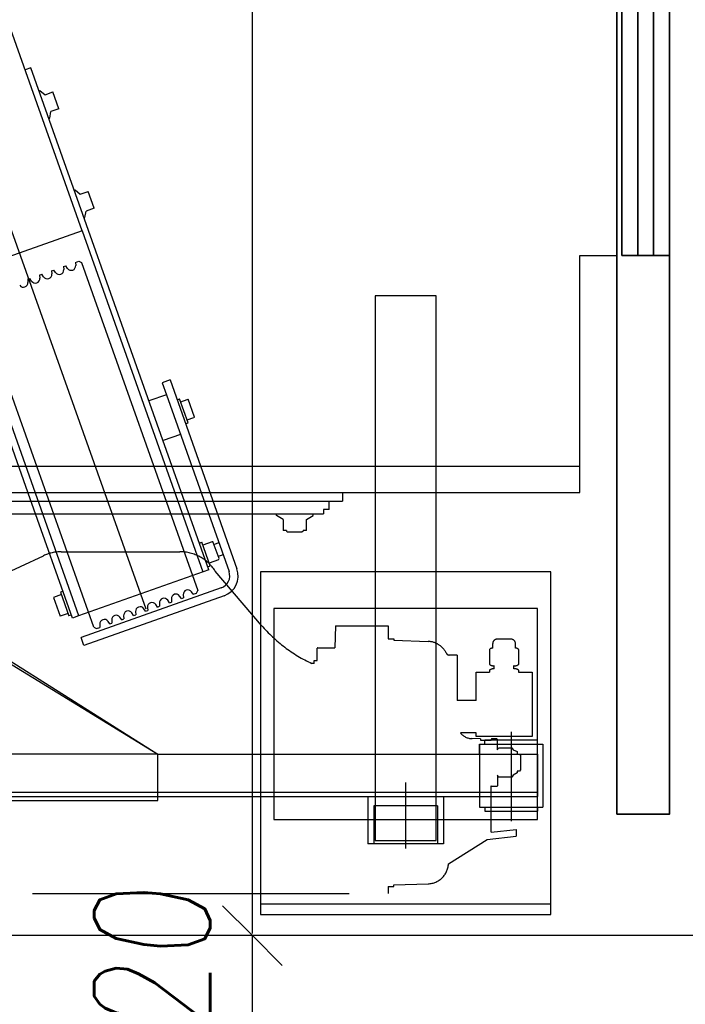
# Model space of a CAD drawing. Header units: millimetres. Extents: x 171 to 266814, y 44 to 350448.
# Tile 47 of 105: x 19122 to 19753, y 21590 to 22524. Entities that reach past the tile are written whole.
import ezdxf

# ---------------------------------------------------------------- set-up
doc = ezdxf.new("R2010")
doc.units = ezdxf.units.MM
doc.header["$LTSCALE"] = 100
doc.linetypes.add('ACAD_ISO02W100', pattern=[15, 12, -3])
doc.linetypes.add('ACAD_ISO10W100', pattern=[18.5, 12, -3, 0.5, -3])
for name, color, linetype in [('CONT_25', 1, 'Continuous'), ('DASH_25', 1, 'ACAD_ISO02W100'), ('DASHD_25', 1, 'ACAD_ISO10W100'), ('KOTY 50', 7, 'Continuous'), ('NOVÁ TENKÁ', 240, 'Continuous'), ('OBRYSY', 7, 'Continuous')]:
    doc.layers.add(name, color=color, linetype=linetype)
doc.styles.add('CS-ROMANS', font='romans.shx', dxfattribs={"width": 0.75, "oblique": 5})
doc.dimstyles.new('A_KÓTA_50', dxfattribs={"dimtxt": 110, "dimasz": 2, "dimexe": 100, "dimexo": 1500, "dimgap": 40, "dimtad": 1, "dimrnd": 1, "dimdsep": 46, "dimtxsty": 'CS-ROMANS', "dimblk": 'KOT_CARA20', "dimcen": 45, "dimse1": 1, "dimse2": 1, "dimclrd": 256, "dimclre": 256, "dimclrt": 256, "dimadec": 0, "dimazin": 0, "dimtfac": 1, "dimtix": 1, "dimtmove": 2, "dimatfit": 3, "dimldrblk": 'OBLIQUE', "dimfxl": 100, "dimtolj": 1, "dimarcsym": 0})

# ---------------------------------------------------------------- blocks, each defined once
blk = doc.blocks.new('MX20_Planview')
at = {"layer": 'DASH_25', "ltscale": 0.25}
for p, q in [((58.22, 667.01), (58.22, 679.77)), ((58.22, 679.77), (119.22, 679.77)), ((119.22, 679.77), (119.22, 626.77)), ((35.42, 664.05), (31.14, 664.05)), ((36.62, 667.01), (50.86, 667.01)), ((56.36, 667.01), (58.22, 667.01)), ((132, 661.74), (133.59, 665.71)), ((133.59, 665.71), (136, 665.71)), ((136, 667.74), (137.2, 668.94)), ((136, 665.71), (136, 667.74)), ((137.2, 668.94), (150.8, 668.94)), ((150.8, 668.94), (152, 667.74)), ((152, 667.74), (152, 665.71)), ((152, 665.71), (153.61, 665.71)), ((153.61, 665.71), (156, 661.74)), ((207.3, 664.74), (213.81, 664.77)), ((209.91, 640.94), (207.3, 664.74)), ((216.81, 637.28), (213.81, 664.77)), ((26.94, 659.85), (26.94, 646.69)), ((55.16, 662.65), (52.06, 662.65)), ((130.14, 660.67), (132, 661.74)), ((130.14, 648.02), (130.14, 660.67)), ((156, 661.74), (157.86, 660.67)), ((157.86, 660.67), (157.86, 648.02)), ((122, 646.94), (121.5, 646.44)), ((121.5, 646.44), (121.5, 641.44)), ((132, 646.94), (122, 646.94)), ((132, 646.94), (130.14, 648.02)), ((157.86, 648.02), (156, 646.94)), ((156, 646.94), (166, 646.94)), ((166, 646.94), (166.5, 646.44)), ((166.5, 646.44), (166.5, 641.44)), ((35.42, 642.49), (31.14, 642.49)), ((36.62, 639.53), (50.86, 639.53)), ((55.16, 643.89), (52.06, 643.89)), ((56.36, 639.53), (58.22, 639.53)), ((58.22, 626.77), (58.22, 639.53)), ((121.5, 641.44), (122, 640.94)), ((122, 640.94), (122.65, 640.94)), ((122.65, 640.94), (122.58, 640.94)), ((122.65, 630.94), (122.65, 640.94)), ((166.5, 641.44), (166, 640.94)), ((209.91, 640.94), (166, 640.94)), ((240.03, 600.58), (216.81, 637.28)), ((85.01, 626.77), (58.22, 626.77)), ((85.01, 626.77), (85.01, 608.94)), ((115.71, 626.77), (115.71, 611.82)), ((119.22, 626.77), (115.71, 626.77)), ((121.39, 630.94), (121.2, 622.63)), ((121.39, 630.94), (122.65, 630.94)), ((122.65, 630.94), (122.58, 630.94)), ((42, 608.94), (85.01, 608.94)), ((42, 608.94), (42, 601.25)), ((27.95, 548.94), (29.08, 581.31)), ((260.05, 548.94), (258.92, 581.31)), ((260.05, 548.94), (258.92, 581.31)), ((14.25, 543.5), (26.5, 543.5)), ((14.25, 493.5), (14.25, 543.5)), ((26.5, 548.94), (27.95, 548.94)), ((26.5, 543.5), (26.5, 548.94)), ((261.5, 548.94), (260.05, 548.94)), ((261.5, 548.94), (260.05, 548.94)), ((261.5, 543.5), (261.5, 548.94)), ((261.5, 543.5), (268, 543.5)), ((268, -543.5), (268, 543.5)), ((14.25, 493.5), (35.1, 492.94)), ((35.1, 476.71), (35.1, 492.94)), ((47.1, 476.21), (35.6, 476.21)), ((47.1, 473.21), (47.1, 476.21)), ((50.02, 473.21), (47.1, 473.21)), ((50.02, 473.21), (50.02, 471.22)), ((13.84, 423.43), (-37.67, 379.54)), ((-55.94, 233.58), (-55.94, 345.96)), ((-27.63, 164), (-52.19, 216.67))]:
    blk.add_line(p, q, dxfattribs=at)
for centre, radius, start, end in [((31.14, 659.85), 4.2, 90, 180), ((40.59, 663.58), 5.25, 139.11761, 174.81528), ((46.89, 663.58), 5.25, 349.84147, 40.88239), ((60.33, 663.58), 5.25, 139.11761, 190.15853), ((31.14, 646.69), 4.2, 180, 270), ((40.59, 642.97), 5.25, 185.18472, 220.88239), ((46.89, 642.97), 5.25, 319.11761, 10.15853), ((60.33, 642.97), 5.25, 169.84147, 220.88239), ((107.21, 622.94), 14, 307.39164, 360), ((49.07, 580.61), 20, 117.19865, 178), ((39, 601.25), 3, 288.03429, 360), ((238.93, 580.61), 20, 2, 86.84122), ((35.6, 476.71), 0.5, 180, 270), ((-77.38, 530.07), 140.33, 310.54203, 335.20761), ((-15.94, 345.96), 40, 122.89816, 180), ((-15.94, 233.58), 40, 180, 205)]:
    blk.add_arc(centre, radius, start, end, dxfattribs=at)
blk = doc.blocks.new('10030_TravellingCableSupport_769652_0')
at = {"layer": 'CONT_25', "color": 7, "ltscale": 15}
for p, q in [((-4, 110), (-4, -110)), ((-4, 110), (0, 110)), ((0, 110), (0, -110)), ((-4, 75), (-180, 75)), ((-180, 75), (-180, -325)), ((-136, 75), (-176, 75)), ((-4, -110), (-136, -325)), ((0, -110), (-136, -325)), ((0, -110), (-4, -110)), ((-180, -325), (-136, -325)), ((-176, -325), (-176, -685)), ((-136, -325), (-136, -685)), ((-176, -629.99), (-186, -629.99)), ((-136, -629.99), (-126.68, -629.99)), ((-136, -685), (-176, -685))]:
    blk.add_line(p, q, dxfattribs=at)
at = {"layer": 'CONT_25', "color": 7, "ltscale": 2}
for p, q in [((-176, 75), (-176, -325)), ((-176, -524.25), (-221, -524.25)), ((-221, -595.75), (-221, -524.25)), ((-185, -529.75), (-221, -529.75)), ((-185, -590.25), (-185, -529.75)), ((-185, -590.25), (-221, -590.25)), ((-176, -595.75), (-221, -595.75))]:
    blk.add_line(p, q, dxfattribs=at)
at = {"layer": 'CONT_25', "color": 7, "ltscale": 1.5}
for p, q in [((-126.52, -630), (-186.16, -630)), ((-186.16, -630), (-186.16, -690)), ((-176.16, -630), (-186.16, -630)), ((-136.52, -630), (-126.52, -630)), ((-136, -629.99), (-126.56, -629.99)), ((-126.52, -630), (-126.52, -690)), ((-186.16, -635), (-190.16, -635)), ((-190.16, -635), (-190.16, -685)), ((-126.52, -635), (-122.52, -635)), ((-122.52, -635), (-122.52, -685)), ((-186.16, -685), (-190.16, -685)), ((-126.52, -690), (-186.16, -690)), ((-126.52, -685), (-122.52, -685))]:
    blk.add_line(p, q, dxfattribs=at)
at = {"layer": 'DASH_25', "color": 7, "ltscale": 2}
for p, q in [((-172, 75), (-172, -685)), ((-136, -325), (-136, 75))]:
    blk.add_line(p, q, dxfattribs=at)
at = {"layer": 'DASHD_25', "color": 7, "ltscale": 1.5}
for p, q in [((-162.74, -560), (-225.31, -560)), ((-114.83, -660), (-199.44, -660))]:
    blk.add_line(p, q, dxfattribs=at)
blk = doc.blocks.new('10030_Elevator_0')
at = {"layer": 'NOVÁ TENKÁ'}
for p, q in [((-775, 1880), (-775, 205)), ((-750, 1855), (-750, 205)), ((-885.49, 616.04), (885.09, 1245.09)), ((-891.82, 679.78), (527.46, 1183.53)), ((-526.87, 676.67), (892.48, 1180.44)), ((-780.8, 725.75), (-417.86, 854.21)), ((-526.87, 676.67), (-568.57, 794.5)), ((-902.67, 665.38), (-591.66, 775.71)), ((-795, 763.39), (-795, 448)), ((-783, 762.5), (-783, 430)), ((-372.15, 725.06), (-374.15, 730.72)), ((-893.92, 685.72), (-780.8, 725.75)), ((-735.09, 596.61), (-372.15, 725.06)), ((-572.67, 728.16), (-575.58, 727.93)), ((-574.34, 724.45), (-571.94, 726.1)), ((-572.67, 728.16), (-571.94, 726.1)), ((-568.66, 716.85), (-571.57, 716.62)), ((-570.33, 713.14), (-567.93, 714.79)), ((-568.66, 716.85), (-567.93, 714.79)), ((-393.55, 716.61), (-397.68, 711.78)), ((-397.68, 711.78), (-395.01, 704.24)), ((-393.83, 717.39), (-393.55, 716.61)), ((-874.33, 703.79), (-892.24, 697.45)), ((-871.66, 696.25), (-874.33, 703.79)), ((-564.65, 705.54), (-567.55, 705.31)), ((-566.32, 701.83), (-563.92, 703.48)), ((-564.65, 705.54), (-563.92, 703.48)), ((-420.23, 708.05), (-419.95, 707.27)), ((-419.95, 707.27), (-413.71, 706.11)), ((-411.04, 698.57), (-413.71, 706.11)), ((-411.04, 698.57), (-395.01, 704.24)), ((-889.57, 689.91), (-892.24, 697.45)), ((-869.3, 697.08), (-891.93, 689.07)), ((-868.47, 694.72), (-869.3, 697.08)), ((-560.64, 694.23), (-563.54, 694)), ((-562.31, 690.52), (-559.91, 692.17)), ((-560.64, 694.23), (-559.91, 692.17)), ((-891.92, 680.06), (-893.92, 685.72)), ((-891.09, 686.72), (-891.93, 689.07)), ((-556.63, 682.92), (-559.53, 682.69)), ((-556.63, 682.92), (-555.51, 679.77)), ((-487.82, 683.25), (-491.95, 678.42)), ((-488.1, 684.02), (-487.82, 683.25)), ((-919.81, 674.96), (-912.27, 677.63)), ((-872.77, 542.04), (-919.81, 674.96)), ((-865.23, 544.71), (-912.27, 677.63)), ((-848.14, 556.59), (-891.92, 680.06)), ((-556.73, 677.22), (-867.74, 566.89)), ((-526.87, 676.67), (-850.21, 562.22)), ((-555.51, 679.77), (-556.73, 677.22)), ((-514.5, 674.68), (-514.22, 673.9)), ((-514.22, 673.9), (-507.98, 672.74)), ((-505.31, 665.2), (-507.98, 672.74)), ((-491.95, 678.42), (-489.28, 670.88)), ((-902.67, 665.38), (-903.89, 662.83)), ((-505.31, 665.2), (-489.28, 670.88)), ((-903.89, 662.83), (-902.77, 659.68)), ((-899.87, 659.91), (-902.77, 659.68)), ((-899.49, 650.43), (-897.09, 652.08)), ((-899.49, 650.43), (-898.76, 648.37)), ((-895.86, 648.6), (-898.76, 648.37)), ((-895.48, 639.12), (-893.08, 640.77)), ((-895.48, 639.12), (-894.75, 637.06)), ((-891.85, 637.29), (-894.75, 637.06)), ((-891.47, 627.81), (-889.07, 629.46)), ((-891.47, 627.81), (-890.74, 625.75)), ((-887.83, 625.98), (-890.74, 625.75)), ((-887.46, 616.5), (-885.06, 618.15)), ((-887.46, 616.5), (-886.72, 614.44)), ((-883.82, 614.67), (-886.72, 614.44)), ((-682.11, 596.79), (-687.95, 613.29)), ((-883.44, 605.19), (-881.04, 606.84)), ((-883.44, 605.19), (-882.71, 603.13)), ((-879.81, 603.36), (-882.71, 603.13)), ((-719.82, 583.44), (-725.66, 599.94)), ((-670.8, 600.79), (-682.11, 596.79)), ((-668.13, 593.25), (-670.8, 600.79)), ((-879.43, 593.88), (-877.03, 595.53)), ((-879.43, 593.88), (-878.7, 591.82)), ((-875.8, 592.05), (-878.7, 591.82)), ((-682.11, 596.79), (-849.91, 537.4)), ((-848.21, 556.57), (-735.09, 596.61)), ((-668.13, 593.25), (-847.24, 529.86)), ((-875.42, 582.57), (-873.02, 584.22)), ((-875.42, 582.57), (-874.69, 580.51)), ((-871.79, 580.74), (-874.69, 580.51)), ((-708.77, 576.22), (-686.15, 584.22)), ((-688.98, 583.22), (-686.74, 576.91)), ((-686.98, 586.58), (-686.15, 584.22)), ((-871.41, 571.26), (-869.01, 572.91)), ((-871.41, 571.26), (-870.29, 568.11)), ((-709.61, 578.57), (-708.77, 576.22)), ((-705.95, 577.22), (-703.71, 570.9)), ((-703.44, 570.15), (-703.71, 570.9)), ((-703.44, 570.15), (-686.48, 576.15)), ((-686.74, 576.91), (-686.48, 576.15)), ((-870.29, 568.11), (-867.74, 566.89)), ((-844.55, 555.21), (-821.92, 563.22)), ((-821.64, 553.42), (-824.75, 562.22)), ((-822.76, 565.58), (-821.92, 563.22)), ((-845.38, 557.57), (-844.55, 555.21)), ((-838.61, 547.42), (-841.72, 556.21)), ((-837.46, 546.87), (-822.19, 552.27)), ((-822.57, 547.08), (-824.17, 551.57)), ((-833.89, 543.07), (-835.48, 547.57)), ((-800.33, 486), (-811, 486)), ((-811, 483), (-811, 486)), ((-800.33, 486), (-796.72, 492.25)), ((-796.72, 492.25), (-795, 492.25)), ((-811.37, 483), (-812, 481.92)), ((-812, 481.92), (-812, 468.09)), ((-811, 483), (-811.37, 483)), ((-811.37, 467), (-812, 468.09)), ((-811, 467), (-811.37, 467)), ((-811, 464), (-811, 467)), ((-811, 464), (-800.33, 464)), ((-800.33, 464), (-796.72, 457.75)), ((-796.72, 457.75), (-795, 457.75)), ((-791, 448), (-795, 448)), ((-791, 442.5), (-791, 448)), ((-791, 442.5), (-783, 442.5)), ((-775, 430), (-783, 430))]:
    blk.add_line(p, q, dxfattribs=at)
for points in [[(-850, 507.5), (-1175, 507.5), (-1175, 232.5), (-850, 232.5)], [(-885, 495), (-1085, 495), (-1085, 245), (-885, 245)], [(-1072, 341), (-1072, 399), (-1105, 399), (-1105, 341)], [(-588.5, 341), (-588.5, 399), (-1105, 399), (-1105, 341)]]:
    blk.add_lwpolyline(points, close=True, dxfattribs=at)
for points in [[(-1165, 507.5), (-1165, 232.5)], [(-775, 205), (-550, 205), (-550, 170)]]:
    blk.add_lwpolyline(points, dxfattribs=at)
at = {"layer": 'NOVÁ TENKÁ', "lineweight": 35}
for points in [[(-1080, 170), (980, 170), (980, 120), (-1080, 120)], [(-50, 120), (-50, 165), (-550, 165), (-550, 120)]]:
    blk.add_lwpolyline(points, close=True, dxfattribs=at)
for points in [[(-550, 150), (-50, 150)], [(-550, 135), (-50, 135)]]:
    blk.add_lwpolyline(points, dxfattribs=at)
at = {"layer": 'NOVÁ TENKÁ'}
for centre, radius, start, end in [((-575.92, 732.22), 4.3, 124.53137, 274.53137), ((-571.91, 720.91), 4.3, 124.53137, 274.53137), ((-567.89, 709.6), 4.3, 124.53137, 274.53137), ((-563.88, 698.29), 4.3, 124.53137, 274.53137), ((-559.87, 686.98), 4.3, 124.53137, 274.53137), ((-899.53, 655.62), 4.3, 304.53137, 94.53137), ((-895.52, 644.31), 4.3, 304.53137, 94.53137), ((-891.51, 633), 4.3, 304.53137, 94.53137), ((-887.49, 621.69), 4.3, 304.53137, 94.53137), ((-883.48, 610.38), 4.3, 304.53137, 94.53137), ((-879.47, 599.07), 4.3, 304.53137, 94.53137), ((-875.46, 587.76), 4.3, 304.53137, 94.53137), ((-871.45, 576.45), 4.3, 304.53137, 94.53137), ((-822.49, 553.12), 0.9, 289.49073, 19.49073), ((-853.92, 548.71), 20, 199.49073, 289.49073), ((-853.92, 548.71), 12, 199.49073, 289.49073), ((-837.76, 547.72), 0.9, 199.49073, 289.49073)]:
    blk.add_arc(centre, radius, start, end, dxfattribs=at)
at = {"layer": 'NOVÁ TENKÁ', "rotation": 180}
blk.add_blockref('MX20_Planview', (-887, 930), dxfattribs=at)
at = {"layer": 'NOVÁ TENKÁ'}
blk.add_blockref('10030_TravellingCableSupport_769652_0', (-887, 930), dxfattribs=at)
blk = doc.blocks.new('KOT_CARA20')
for p, q in [((0, 20), (0, -20)), ((0, 0), (14.14, 14.14)), ((0, 0), (-14.14, -14.14))]:
    blk.add_line(p, q)
blk = doc.blocks.new('*D314')
at = {"layer": 'Defpoints', "color": 0, "transparency": 16777216}
for p in [(19342.39, 21655.41), (19385.81, 21655.41), (19376.86, 21535.41)]:
    blk.add_point(p, dxfattribs=at)
at = {"layer": 'KOTY 50', "lineweight": -2, "ltscale": 5, "transparency": 16777216}
for p, q in [((19342.39, 21657.41), (19342.39, 21659.41)), ((19342.39, 21535.41), (19342.39, 21655.41)), ((19342.39, 21533.41), (19342.39, 21531.41))]:
    blk.add_line(p, q, dxfattribs=at)
at = {"layer": 'KOTY 50', "lineweight": -2, "transparency": 16777216, "xscale": 2, "yscale": 2, "zscale": 2}
for p, rotation in [((19342.39, 21655.41), 270), ((19342.39, 21535.41), 90)]:
    blk.add_blockref('KOT_CARA20', p, dxfattribs=dict(at, rotation=rotation))
at = {"layer": 'KOTY 50', "transparency": 16777216, "insert": (19247.39, 21595.41), "char_height": 110, "attachment_point": 5, "rotation": 90, "style": 'CS-ROMANS'}
blk.add_mtext('\\A1;120', dxfattribs=at)
blk = doc.blocks.new('_OBLIQUE')
at = {"color": 0, "linetype": 'ByBlock', "ltscale": 15}
blk.add_line((-0.5, -0.5), (0.5, 0.5), dxfattribs=at)
blk = doc.blocks.new('*D315')
at = {"layer": 'Defpoints', "color": 0, "transparency": 16777216}
for p in [(19267.47, 23857.91), (19342.39, 23857.91), (19385.81, 21655.41)]:
    blk.add_point(p, dxfattribs=at)
at = {"layer": 'KOTY 50', "lineweight": -2, "ltscale": 5, "transparency": 16777216}
blk.add_line((19342.39, 21657.41), (19342.39, 23855.91), dxfattribs=at)
at = {"layer": 'KOTY 50', "lineweight": -2, "transparency": 16777216, "xscale": 2, "yscale": 2, "zscale": 2}
for p, rotation in [((19342.39, 23857.91), 90), ((19342.39, 21655.41), 270)]:
    blk.add_blockref('KOT_CARA20', p, dxfattribs=dict(at, rotation=rotation))
at = {"layer": 'KOTY 50', "transparency": 16777216, "insert": (19247.39, 22756.66), "char_height": 110, "attachment_point": 5, "rotation": 90, "style": 'CS-ROMANS'}
blk.add_mtext('\\A1;2202', dxfattribs=at)

msp = doc.modelspace()

# ---------------------------------------------------------------- linework, layer by layer
at = {"layer": 'OBRYSY', "color": 253}
msp.add_line((19857.556, 21655.41), (17757.556, 21655.41), dxfattribs=at)

# ---------------------------------------------------------------- block references
at = {"color": 253, "rotation": 90}
msp.add_blockref('10030_Elevator_0', (19857.556, 22850.41), dxfattribs=at)

# ---------------------------------------------------------------- dimensions: what is measured, and where the dimension line sits
at = {"layer": 'KOTY 50', "color": 253, "ltscale": 5}
for base, p1, p2, picture, middle in [((19342.395, 23857.91), (19385.809, 21655.41), (19267.472, 23857.91), '*D315', (19247.395, 22756.66)), ((19342.395, 21655.41), (19376.859, 21535.41), (19385.809, 21655.41), '*D314', (19247.395, 21595.41))]:
    dim = msp.add_linear_dim(base=base, p1=p1, p2=p2, angle=90, dimstyle='A_KÓTA_50', dxfattribs=at)
    dim.commit()
    dim.dimension.update_dxf_attribs({"geometry": picture, "text_midpoint": middle})

doc.saveas('drawing.dxf')
